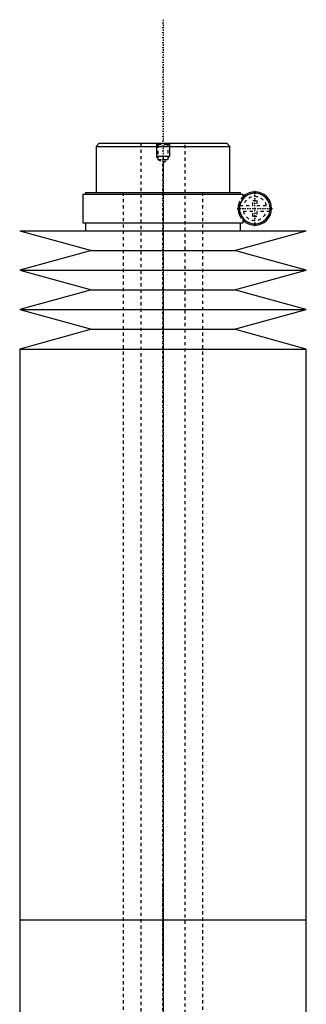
# Model space of a CAD drawing. Extents: x -186 to 906, y -1 to 1172.
# Tile 5 of 5: x 805 to 895, y 862 to 1172. Entities that reach past the tile are written whole.
import ezdxf

# ---------------------------------------------------------------- set-up
doc = ezdxf.new("R2010")
doc.units = 0
doc.linetypes.add('CENTER', pattern=[1.5, 0.45, -0.5, 0.05, -0.5])
doc.linetypes.add('DASHED', pattern=[2, 1, -1])
for name, color, linetype in [('AM_0', 7, 'CONTINUOUS'), ('AM_10', 7, 'CONTINUOUS'), ('AM_3', 7, 'DASHED'), ('AM_7', 7, 'CENTER')]:
    doc.layers.add(name, color=color, linetype=linetype)

msp = doc.modelspace()

# ---------------------------------------------------------------- linework, layer by layer
at = {"layer": 'AM_0', "color": 7, "linetype": 'CONTINUOUS'}
for p, q in [((830, 1133), (829, 1132)), ((829, 1132), (829, 1117.5)), ((829, 1132), (871, 1132)), ((830, 1133), (870, 1133)), ((871, 1132), (870, 1133)), ((871, 1117.5), (871, 1132)), ((824.85, 1117), (824.85, 1108)), ((824.85, 1117), (875.15, 1117)), ((825.65, 1117.5), (825.65, 1117)), ((825.65, 1117.5), (874.35, 1117.5)), ((874.35, 1117), (874.35, 1117.5)), ((875.15, 1115.56), (875.15, 1117)), ((874.16, 1111.5), (874.16, 1113.5)), ((875.15, 1108), (875.15, 1109.44)), ((805, 1105.5), (827.5, 1099.3)), ((805, 1105.5), (895, 1105.5)), ((824.85, 1108), (875.15, 1108)), ((825.65, 1108), (825.65, 1105.5)), ((872.5, 1099.3), (895, 1105.5)), ((874.35, 1105.5), (874.35, 1108)), ((827.5, 1099.3), (805, 1093.1)), ((827.5, 1099.3), (872.5, 1099.3)), ((895, 1093.1), (872.5, 1099.3)), ((805, 1093.1), (827.5, 1086.9)), ((805, 1093.1), (895, 1093.1)), ((872.5, 1086.9), (895, 1093.1)), ((827.5, 1086.9), (805, 1080.7)), ((827.5, 1086.9), (872.5, 1086.9)), ((895, 1080.7), (872.5, 1086.9)), ((805, 1080.7), (827.5, 1074.5)), ((805, 1080.7), (895, 1080.7)), ((872.5, 1074.5), (895, 1080.7)), ((827.5, 1074.5), (805, 1068.3)), ((827.5, 1074.5), (872.5, 1074.5)), ((895, 1068.3), (872.5, 1074.5)), ((805, 1068.3), (805, 888.75)), ((805, 1068.3), (895, 1068.3)), ((895, 888.75), (895, 1068.3)), ((805, 888.75), (805, 709.2)), ((805, 888.75), (895, 888.75)), ((805, 888.75), (895, 888.75)), ((895, 709.2), (895, 888.75))]:
    msp.add_line(p, q, dxfattribs=at)
for radius, start, end in [(4.8, 192.0755, 167.9245), (5.25, 225.1897, 134.8103)]:
    msp.add_arc((878.85, 1112.5), radius, start, end, dxfattribs=at)
at = {"layer": 'AM_10', "color": 7, "linetype": 'CONTINUOUS'}
for p, q in [((848, 1133), (848, 1129)), ((852, 1133), (852, 1129)), ((848.38, 1128.34), (848, 1129)), ((848, 1129), (852, 1129)), ((851.62, 1128.34), (852, 1129))]:
    msp.add_line(p, q, dxfattribs=at)
at = {"layer": 'AM_3', "color": 6, "linetype": 'DASHED'}
for p, q in [((843, 1133), (843, 355.5)), ((848, 1133), (848.38, 1132.62)), ((848.38, 1132.62), (848.38, 1127.94)), ((848.38, 1132.62), (851.62, 1132.62)), ((851.62, 1132.62), (852, 1133)), ((851.62, 1127.94), (851.62, 1132.62)), ((857, 355.5), (857, 1133)), ((848.38, 1127.94), (850, 1127)), ((848.38, 1127.94), (851.62, 1127.94)), ((850, 1127), (851.62, 1127.94)), ((837.5, 1117.5), (837.5, 396.5)), ((862.5, 396.5), (862.5, 1117.5)), ((874.16, 1113.5), (874.16, 1114.85)), ((878.25, 1115), (879.45, 1115)), ((878.25, 1113.4), (878.25, 1115)), ((879.45, 1115), (879.45, 1113.4)), ((874.07, 1113.4), (878.25, 1113.4)), ((879.45, 1113.4), (883.63, 1113.4)), ((878.25, 1111.6), (874.07, 1111.6)), ((874.16, 1110.15), (874.16, 1111.5)), ((878.25, 1110), (878.25, 1111.6)), ((879.45, 1110), (878.25, 1110)), ((879.45, 1111.6), (879.45, 1110)), ((883.63, 1111.6), (879.45, 1111.6))]:
    msp.add_line(p, q, dxfattribs=at)
for points in [[(874.16, 1114.85, 0), (874.11, 1114.76, 0), (874.06, 1114.66, 0), (874.05, 1114.62, 0), (874.03, 1114.59, 0), (874.03, 1114.57, 0), (874.02, 1114.56, 0), (874.01, 1114.52, 0), (873.99, 1114.49, 0), (873.98, 1114.46, 0), (873.96, 1114.42, 0), (873.95, 1114.38, 0), (873.94, 1114.37, 0), (873.94, 1114.35, 0), (873.92, 1114.31, 0), (873.91, 1114.27, 0), (873.9, 1114.26, 0), (873.9, 1114.24, 0), (873.88, 1114.2, 0), (873.87, 1114.16, 0), (873.86, 1114.14, 0), (873.86, 1114.12, 0), (873.84, 1114.08, 0), (873.83, 1114.04, 0), (873.82, 1114, 0), (873.81, 1113.96, 0), (873.8, 1113.92, 0), (873.79, 1113.9, 0), (873.78, 1113.88, 0), (873.77, 1113.83, 0), (873.76, 1113.79, 0), (873.75, 1113.75, 0), (873.74, 1113.7, 0), (873.73, 1113.66, 0), (873.72, 1113.63, 0), (873.72, 1113.61, 0), (873.71, 1113.56, 0), (873.7, 1113.51, 0), (873.69, 1113.46, 0), (873.68, 1113.41, 0), (873.67, 1113.36, 0), (873.67, 1113.33, 0), (873.66, 1113.3, 0), (873.65, 1113.25, 0), (873.65, 1113.2, 0), (873.64, 1113.14, 0), (873.63, 1113.09, 0), (873.63, 1113.03, 0), (873.62, 1113, 0), (873.62, 1112.98, 0), (873.62, 1112.92, 0), (873.61, 1112.86, 0), (873.61, 1112.81, 0), (873.61, 1112.75, 0), (873.6, 1112.69, 0), (873.6, 1112.67, 0), (873.6, 1112.64, 0), (873.6, 1112.58, 0), (873.6, 1112.53, 0), (873.6, 1112.5, 0), (873.6, 1112.47, 0), (873.6, 1112.42, 0), (873.6, 1112.36, 0), (873.6, 1112.33, 0), (873.6, 1112.31, 0), (873.61, 1112.25, 0), (873.61, 1112.19, 0), (873.61, 1112.14, 0), (873.62, 1112.08, 0), (873.62, 1112.02, 0), (873.62, 1112, 0), (873.63, 1111.97, 0), (873.63, 1111.91, 0), (873.64, 1111.86, 0), (873.65, 1111.8, 0), (873.65, 1111.75, 0), (873.66, 1111.7, 0), (873.67, 1111.67, 0), (873.67, 1111.64, 0), (873.68, 1111.59, 0), (873.69, 1111.54, 0), (873.7, 1111.49, 0), (873.71, 1111.44, 0), (873.72, 1111.39, 0), (873.72, 1111.37, 0), (873.73, 1111.34, 0), (873.74, 1111.3, 0), (873.75, 1111.25, 0), (873.76, 1111.21, 0), (873.77, 1111.17, 0), (873.78, 1111.12, 0), (873.79, 1111.1, 0), (873.8, 1111.08, 0), (873.81, 1111.04, 0), (873.82, 1111, 0), (873.83, 1110.96, 0), (873.84, 1110.92, 0), (873.86, 1110.88, 0), (873.86, 1110.86, 0), (873.87, 1110.84, 0), (873.88, 1110.8, 0), (873.9, 1110.76, 0), (873.9, 1110.74, 0), (873.91, 1110.73, 0), (873.92, 1110.69, 0), (873.94, 1110.65, 0), (873.94, 1110.63, 0), (873.95, 1110.62, 0), (873.96, 1110.58, 0), (873.98, 1110.54, 0), (873.99, 1110.51, 0), (874.01, 1110.48, 0), (874.02, 1110.44, 0), (874.03, 1110.43, 0), (874.03, 1110.41, 0), (874.05, 1110.38, 0), (874.06, 1110.34, 0), (874.11, 1110.24, 0), (874.16, 1110.15, 0)], [(875.15, 1115.56, 0), (875.15, 1115.56, 0), (875.14, 1115.55, 0), (875.13, 1115.53, 0), (875.12, 1115.52, 0), (875.11, 1115.5, 0), (875.08, 1115.47, 0), (875.04, 1115.42, 0), (875, 1115.36, 0), (874.95, 1115.29, 0), (874.89, 1115.21, 0), (874.86, 1115.17, 0), (874.83, 1115.12, 0), (874.76, 1115.01, 0), (874.68, 1114.88, 0), (874.61, 1114.74, 0), (874.52, 1114.58, 0), (874.48, 1114.48, 0), (874.46, 1114.45, 0), (874.45, 1114.42, 0), (874.44, 1114.4, 0), (874.43, 1114.38, 0), (874.42, 1114.35, 0), (874.41, 1114.32, 0), (874.4, 1114.3, 0), (874.39, 1114.28, 0), (874.38, 1114.25, 0), (874.37, 1114.21, 0), (874.36, 1114.19, 0), (874.35, 1114.17, 0), (874.34, 1114.14, 0), (874.32, 1114.1, 0), (874.31, 1114.06, 0), (874.3, 1114.02, 0), (874.28, 1113.97, 0), (874.28, 1113.95, 0), (874.27, 1113.93, 0), (874.25, 1113.89, 0), (874.24, 1113.84, 0), (874.23, 1113.79, 0), (874.21, 1113.75, 0), (874.2, 1113.7, 0), (874.19, 1113.67, 0), (874.19, 1113.64, 0), (874.18, 1113.59, 0), (874.16, 1113.53, 0), (874.16, 1113.5, 0)], [(874.16, 1111.5, 0), (874.16, 1111.47, 0), (874.18, 1111.41, 0), (874.19, 1111.36, 0), (874.19, 1111.33, 0), (874.2, 1111.3, 0), (874.21, 1111.25, 0), (874.23, 1111.21, 0), (874.24, 1111.16, 0), (874.25, 1111.11, 0), (874.27, 1111.07, 0), (874.28, 1111.05, 0), (874.28, 1111.03, 0), (874.3, 1110.98, 0), (874.31, 1110.94, 0), (874.32, 1110.9, 0), (874.34, 1110.86, 0), (874.35, 1110.83, 0), (874.36, 1110.81, 0), (874.37, 1110.79, 0), (874.38, 1110.75, 0), (874.39, 1110.72, 0), (874.4, 1110.7, 0), (874.41, 1110.68, 0), (874.42, 1110.65, 0), (874.43, 1110.62, 0), (874.44, 1110.6, 0), (874.45, 1110.58, 0), (874.46, 1110.55, 0), (874.48, 1110.52, 0), (874.52, 1110.42, 0), (874.61, 1110.26, 0), (874.68, 1110.12, 0), (874.76, 1109.99, 0), (874.83, 1109.88, 0), (874.86, 1109.83, 0), (874.89, 1109.79, 0), (874.95, 1109.71, 0), (875, 1109.64, 0), (875.04, 1109.58, 0), (875.08, 1109.53, 0), (875.11, 1109.5, 0), (875.12, 1109.48, 0), (875.13, 1109.47, 0), (875.14, 1109.45, 0), (875.15, 1109.44, 0), (875.15, 1109.44, 0)]]:
    msp.add_polyline3d(points, dxfattribs=at)
for radius, start, end in [(5.25, 134.8103, 153.3873), (3.75, 13.8865, 166.1135), (4.87, 169.3459, 190.6541), (4.87, 349.3459, 10.6541), (5.25, 206.6127, 225.1897), (3.75, 193.8865, 346.1135)]:
    msp.add_arc((878.85, 1112.5), radius, start, end, dxfattribs=at)
at = {"layer": 'AM_7', "color": 4, "linetype": 'CENTER'}
for p, q in [((850, 1171.88), (850, 316.62)), ((850, 1128.94), (850, 877.31)), ((878.85, 1106.99), (878.85, 1118.01)), ((873.34, 1112.5), (884.36, 1112.5)), ((850, 900.19), (850, 648.56))]:
    msp.add_line(p, q, dxfattribs=at)

doc.saveas('drawing.dxf')
